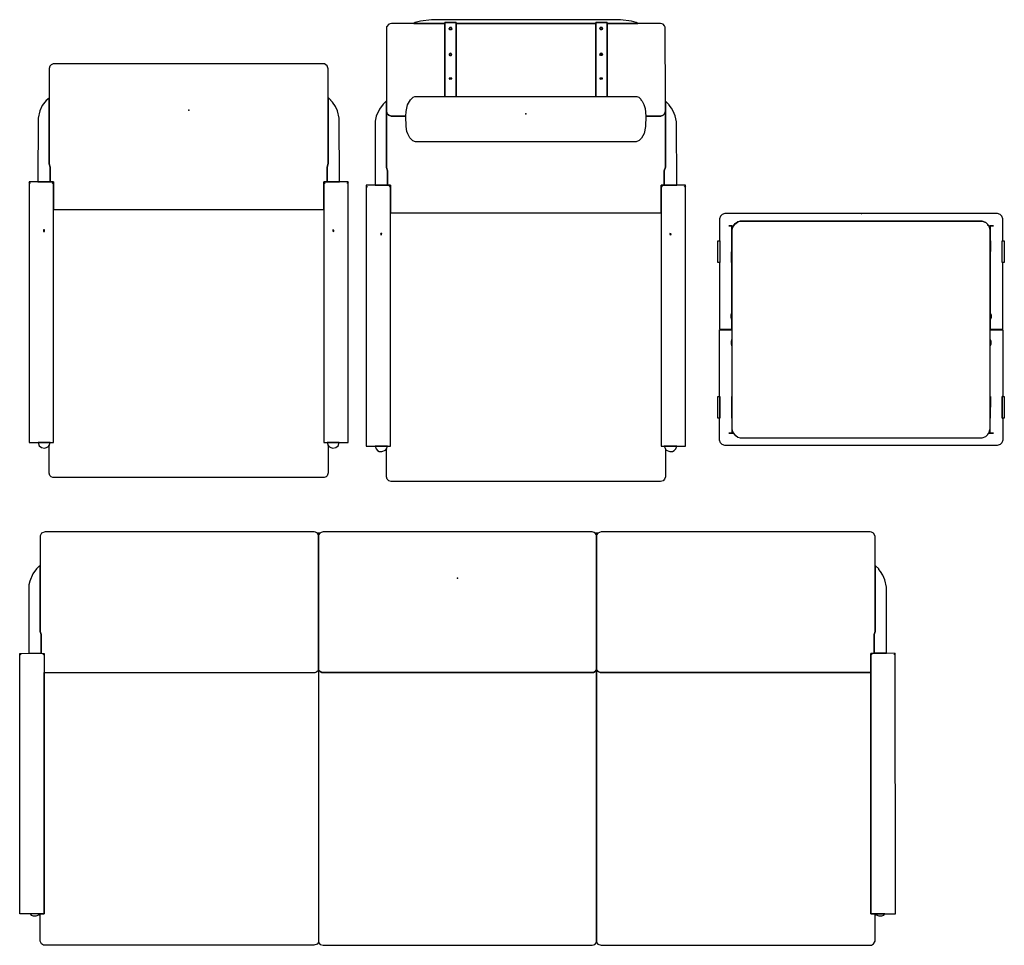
# Model space of a CAD drawing. Header units: metres. Extents: x -2.76 to -0.86, y -0.52 to 1.27.
import ezdxf

# ---------------------------------------------------------------- set-up
doc = ezdxf.new("R2010")
doc.units = ezdxf.units.M
doc.header["$MEASUREMENT"] = 0
for name, color, linetype in [('72_EB3_INSERT', 7, 'Continuous'), ('72_EB3_K00_D2_ANY', 7, 'Continuous'), ('72_EB3_K00_D2_FANG', 1, 'Continuous')]:
    doc.layers.add(name, color=color, linetype=linetype)

# ---------------------------------------------------------------- blocks, each defined once
blk = doc.blocks.new('72_EB3_K00_D2_FANG')
at = {"layer": '72_EB3_K00_D2_FANG'}
blk.add_point((0, 0), dxfattribs=at)
blk = doc.blocks.new('72_EB3_K00_D2_MOSER_1435')
at = {"layer": '72_EB3_K00_D2_ANY'}
for points in [[(-0.2698, 0.3341, 0), (-0.2698, 0.2065, 0), (-0.2677, 0.2004, 0), (-0.2677, 0.1723, 0), (-0.2616, 0.1723, 0), (-0.2616, 0.1187, 0), (0.2616, 0.1187, 0), (0.2616, 0.1723, 0), (0.2677, 0.1723, 0), (0.2677, 0.2004, 0), (0.2698, 0.2075, 0), (0.2698, 0.3902, 0), (0.2677, 0.3964, 0), (0.2626, 0.3999, 0), (-0.2621, 0.3999, 0), (-0.2657, 0.3984, 0), (-0.2682, 0.3959, 0), (-0.2698, 0.3913, 0)], [(-0.2917, 0.1723, 0), (-0.2677, 0.1723, 0), (-0.2677, 0.2004, 0), (-0.2698, 0.2065, 0), (-0.2698, 0.3341, 0), (-0.2754, 0.3295, 0), (-0.2831, 0.3193, 0), (-0.2876, 0.3096, 0), (-0.2912, 0.2953, 0)], [(0.2698, 0.3341, 0), (0.2698, 0.2075, 0), (0.2677, 0.2004, 0), (0.2677, 0.1723, 0), (0.2917, 0.1723, 0), (0.2912, 0.2948, 0), (0.2876, 0.3091, 0), (0.2836, 0.3178, 0), (0.2779, 0.3259, 0), (0.2749, 0.329, 0), (0.2749, 0.33, 0), (0.2713, 0.3336, 0)], [(-0.2631, -0.3315, 0), (-0.2631, -0.3321, 0), (-0.2616, -0.3321, 0), (-0.2616, 0.1713, 0), (-0.2637, 0.1687, 0), (-0.2616, 0.1713, 0), (-0.2616, 0.1723, 0), (-0.3086, 0.1723, 0), (-0.3086, 0.1713, 0), (-0.3065, 0.1687, 0), (-0.3086, 0.1713, 0), (-0.3086, -0.3321, 0), (-0.307, -0.3321, 0), (-0.3065, -0.3315, 0), (-0.307, -0.3321, 0), (-0.2631, -0.3321, 0)], [(0.3065, -0.3315, 0), (0.307, -0.3321, 0), (0.3086, -0.3321, 0), (0.3086, 0.1713, 0), (0.3065, 0.1687, 0), (0.3086, 0.1713, 0), (0.3086, 0.1723, 0), (0.2616, 0.1723, 0), (0.2616, 0.1713, 0), (0.2637, 0.1687, 0), (0.2616, 0.1713, 0), (0.2616, -0.3321, 0), (0.2631, -0.3321, 0), (0.2631, -0.3315, 0), (0.2631, -0.3321, 0), (0.307, -0.3321, 0)], [(0.2616, 0.1187, 0), (0.2616, -0.3321, 0), (0.2677, -0.3321, 0), (0.2698, -0.3377, 0), (0.2698, -0.3908, 0), (0.2677, -0.3964, 0), (0.2657, -0.3984, 0), (0.2621, -0.3999, 0), (-0.2626, -0.3999, 0), (-0.2657, -0.3984, 0), (-0.2682, -0.3959, 0), (-0.2698, -0.3913, 0), (-0.2698, -0.3377, 0), (-0.2677, -0.3321, 0), (-0.2616, -0.3321, 0), (-0.2616, 0.1187, 0)], [(-0.2805, 0.0789, 0), (-0.281, 0.0784, 0), (-0.2805, 0.0763, 0), (-0.279, 0.0763, 0), (-0.2785, 0.0789, 0)], [(0.2785, 0.0789, 0), (0.2785, 0.0768, 0), (0.2805, 0.0763, 0), (0.281, 0.0784, 0)], [(-0.2912, -0.3321, 0), (-0.2892, -0.3382, 0), (-0.2846, -0.3418, 0), (-0.279, -0.3428, 0), (-0.2749, -0.3418, 0), (-0.2713, -0.3397, 0), (-0.2698, -0.3377, 0), (-0.2677, -0.3321, 0)], [(-0.2713, -0.3397, 0), (-0.2698, -0.3397, 0), (-0.2698, -0.3377, 0)], [(0.2677, -0.3321, 0), (0.2698, -0.3377, 0), (0.2713, -0.3397, 0), (0.2749, -0.3418, 0), (0.279, -0.3428, 0), (0.2846, -0.3418, 0), (0.2892, -0.3382, 0), (0.2912, -0.3321, 0)], [(0.2698, -0.3377, 0), (0.2698, -0.3397, 0), (0.2713, -0.3397, 0)]]:
    blk.add_polyline3d(points, close=True, dxfattribs=at)
blk = doc.blocks.new('72eb3_k002AEBC115A4806440B919177C66EF58B6F')
for name, p in [('72_EB3_K00_D2_MOSER_1435', (0, -0.3107)), ('72_EB3_K00_D2_FANG', (0, 0))]:
    blk.add_blockref(name, p)
blk = doc.blocks.new('XCAD032161CC429B3642295A2FE11E76E4EA37')
at = {"color": 7}
blk.add_blockref('72eb3_k002AEBC115A4806440B919177C66EF58B6F', (0, 0), dxfattribs=at)
blk = doc.blocks.new('72_EB3_K00_D2_MOSER_1437')
at = {"layer": '72_EB3_K00_D2_ANY'}
for points in [[(-0.2698, 0.2882, 0), (-0.2698, 0.2688, 0), (-0.2682, 0.2647, 0), (-0.2652, 0.2616, 0), (-0.2606, 0.2601, 0), (-0.232, 0.2601, 0), (-0.2315, 0.2688, 0), (-0.2289, 0.282, 0), (-0.2233, 0.2917, 0), (-0.2177, 0.2963, 0), (-0.2146, 0.2979, 0), (-0.157, 0.2979, 0), (-0.157, 0.4393, 0), (-0.2601, 0.4393, 0), (-0.2652, 0.4377, 0), (-0.2693, 0.4326, 0)], [(-0.2167, 0.4393, 0), (-0.157, 0.4393, 0), (-0.157, 0.4413, 0), (-0.135, 0.4413, 0), (-0.135, 0.4393, 0), (0.135, 0.4393, 0), (0.135, 0.4413, 0), (0.157, 0.4413, 0), (0.157, 0.4393, 0), (0.2167, 0.4393, 0), (0.2131, 0.4413, 0), (0.2044, 0.4438, 0), (0.183, 0.4464, 0), (-0.1825, 0.4464, 0), (-0.2039, 0.4438, 0), (-0.2141, 0.4408, 0)], [(-0.157, 0.4393, 0), (-0.157, 0.2979, 0), (-0.135, 0.2979, 0), (-0.135, 0.4413, 0), (-0.157, 0.4413, 0)], [(-0.135, 0.4393, 0), (-0.135, 0.2979, 0), (0.135, 0.2979, 0), (0.135, 0.4393, 0)], [(0.135, 0.4393, 0), (0.135, 0.2979, 0), (0.157, 0.2979, 0), (0.157, 0.4413, 0), (0.135, 0.4413, 0)], [(0.157, 0.4393, 0), (0.157, 0.2979, 0), (0.2146, 0.2979, 0), (0.2182, 0.2963, 0), (0.2223, 0.2927, 0), (0.2223, 0.2917, 0), (0.2249, 0.2892, 0), (0.2284, 0.2825, 0), (0.2305, 0.2744, 0), (0.232, 0.2601, 0), (0.2611, 0.2601, 0), (0.2652, 0.2616, 0), (0.2682, 0.2647, 0), (0.2698, 0.2693, 0), (0.2698, 0.2882, 0), (0.2693, 0.4321, 0), (0.2682, 0.4347, 0), (0.2652, 0.4377, 0), (0.2606, 0.4393, 0)], [(-0.1483, 0.4296, 0), (-0.1468, 0.4306, 0), (-0.1442, 0.4306, 0), (-0.1432, 0.429, 0), (-0.1437, 0.4311, 0), (-0.1447, 0.4316, 0), (-0.1473, 0.4316, 0)], [(-0.1432, 0.429, 0), (-0.1447, 0.427, 0), (-0.1468, 0.427, 0), (-0.1483, 0.428, 0), (-0.1483, 0.4296, 0), (-0.1468, 0.4306, 0), (-0.1442, 0.4306, 0)], [(0.1432, 0.4296, 0), (0.1447, 0.4306, 0), (0.1473, 0.4306, 0), (0.1483, 0.4296, 0), (0.1478, 0.4311, 0), (0.1452, 0.4316, 0), (0.1437, 0.4311, 0)], [(0.1483, 0.4296, 0), (0.1478, 0.4275, 0), (0.1462, 0.427, 0), (0.1447, 0.427, 0), (0.1432, 0.4285, 0), (0.1432, 0.4296, 0), (0.1447, 0.4306, 0), (0.1473, 0.4306, 0)], [(-0.1483, 0.3795, 0), (-0.1468, 0.3805, 0), (-0.1437, 0.38, 0), (-0.1442, 0.3811, 0), (-0.1457, 0.3816, 0), (-0.1473, 0.3811, 0)], [(0.1432, 0.379, 0), (0.1437, 0.38, 0), (0.1452, 0.3805, 0), (0.1468, 0.3805, 0), (0.1483, 0.379, 0), (0.1473, 0.3811, 0), (0.1457, 0.3816, 0), (0.1432, 0.38, 0)], [(-0.1483, 0.3795, 0), (-0.1483, 0.378, 0), (-0.1473, 0.377, 0), (-0.1442, 0.377, 0), (-0.1432, 0.379, 0), (-0.1437, 0.3795, 0), (-0.1437, 0.38, 0), (-0.1468, 0.3805, 0)], [(0.1483, 0.379, 0), (0.1473, 0.377, 0), (0.1442, 0.377, 0), (0.1432, 0.379, 0), (0.1437, 0.38, 0), (0.1452, 0.3805, 0), (0.1468, 0.3805, 0)], [(-0.1473, 0.3336, 0), (-0.1483, 0.3331, 0), (-0.1483, 0.3321, 0), (-0.1468, 0.3315, 0), (-0.1432, 0.3321, 0), (-0.1432, 0.3331, 0)], [(0.1442, 0.3336, 0), (0.1432, 0.3331, 0), (0.1432, 0.3321, 0), (0.1447, 0.3315, 0), (0.1483, 0.3321, 0), (0.1483, 0.3331, 0)], [(-0.2917, 0.1263, 0), (-0.2677, 0.1263, 0), (-0.2677, 0.1539, 0), (-0.2698, 0.1605, 0), (-0.2698, 0.2882, 0), (-0.2708, 0.2882, 0), (-0.2759, 0.2831, 0), (-0.2831, 0.2734, 0), (-0.2892, 0.2596, 0), (-0.2912, 0.2499, 0)], [(-0.157, 0.2979, 0), (0.2146, 0.2979, 0), (0.2182, 0.2963, 0), (0.2223, 0.2927, 0), (0.2223, 0.2917, 0), (0.2249, 0.2892, 0), (0.2284, 0.2825, 0), (0.2305, 0.2744, 0), (0.232, 0.2601, 0), (0.2315, 0.2402, 0), (0.2289, 0.2264, 0), (0.2238, 0.2172, 0), (0.2192, 0.2126, 0), (0.2131, 0.2101, 0), (-0.2136, 0.2101, 0), (-0.2187, 0.2121, 0), (-0.2243, 0.2177, 0), (-0.2284, 0.2254, 0), (-0.23, 0.23, 0), (-0.2315, 0.2402, 0), (-0.232, 0.2601, 0), (-0.2315, 0.2688, 0), (-0.2289, 0.282, 0), (-0.2233, 0.2917, 0), (-0.2177, 0.2963, 0), (-0.2146, 0.2979, 0)], [(0.2698, 0.2882, 0), (0.2698, 0.1611, 0), (0.2677, 0.1544, 0), (0.2677, 0.1263, 0), (0.2917, 0.1263, 0), (0.2912, 0.2488, 0), (0.2887, 0.2606, 0), (0.2851, 0.2693, 0), (0.2815, 0.2754, 0), (0.2769, 0.281, 0), (0.2769, 0.282, 0), (0.2708, 0.2882, 0)], [(0.232, 0.2601, 0), (0.2315, 0.2402, 0), (0.2289, 0.2264, 0), (0.2238, 0.2172, 0), (0.2192, 0.2126, 0), (0.2131, 0.2101, 0), (-0.2136, 0.2101, 0), (-0.2187, 0.2121, 0), (-0.2243, 0.2177, 0), (-0.2284, 0.2254, 0), (-0.23, 0.23, 0), (-0.2315, 0.2402, 0), (-0.232, 0.2601, 0), (-0.2606, 0.2601, 0), (-0.2652, 0.2616, 0), (-0.2682, 0.2647, 0), (-0.2698, 0.2688, 0), (-0.2698, 0.1605, 0), (-0.2677, 0.1539, 0), (-0.2677, 0.1263, 0), (-0.2616, 0.1263, 0), (-0.2616, 0.0727, 0), (0.2616, 0.0727, 0), (0.2616, 0.1263, 0), (0.2677, 0.1263, 0), (0.2677, 0.1544, 0), (0.2698, 0.1611, 0), (0.2698, 0.2693, 0), (0.2682, 0.2647, 0), (0.2652, 0.2616, 0), (0.2611, 0.2601, 0)], [(-0.2631, -0.3775, 0), (-0.2631, -0.378, 0), (-0.2616, -0.378, 0), (-0.2616, 0.1253, 0), (-0.2637, 0.1228, 0), (-0.2616, 0.1253, 0), (-0.2616, 0.1263, 0), (-0.3086, 0.1263, 0), (-0.3086, 0.1253, 0), (-0.3065, 0.1228, 0), (-0.3086, 0.1253, 0), (-0.3086, -0.378, 0), (-0.307, -0.378, 0), (-0.307, -0.3775, 0), (-0.307, -0.378, 0), (-0.2631, -0.378, 0)], [(0.307, -0.3775, 0), (0.307, -0.378, 0), (0.3086, -0.378, 0), (0.3086, 0.1253, 0), (0.3065, 0.1228, 0), (0.3086, 0.1253, 0), (0.3086, 0.1263, 0), (0.2616, 0.1263, 0), (0.2616, 0.1253, 0), (0.2637, 0.1228, 0), (0.2616, 0.1253, 0), (0.2616, -0.378, 0), (0.2631, -0.378, 0), (0.2631, -0.3775, 0), (0.2631, -0.378, 0), (0.307, -0.378, 0)], [(0.2616, 0.0727, 0), (0.2616, -0.378, 0), (0.2677, -0.378, 0), (0.2698, -0.3836, 0), (0.2698, -0.4372, 0), (0.2682, -0.4418, 0), (0.2652, -0.4449, 0), (0.2601, -0.4464, 0), (-0.2606, -0.4464, 0), (-0.2652, -0.4449, 0), (-0.2682, -0.4418, 0), (-0.2698, -0.4372, 0), (-0.2698, -0.3836, 0), (-0.2677, -0.378, 0), (-0.2616, -0.378, 0), (-0.2616, 0.0727, 0)], [(-0.2805, 0.0329, 0), (-0.281, 0.0309, 0), (-0.279, 0.0304, 0), (-0.2785, 0.0329, 0)], [(0.2785, 0.0329, 0), (0.2785, 0.0309, 0), (0.2805, 0.0304, 0), (0.281, 0.0324, 0)], [(-0.2917, -0.378, 0), (-0.2897, -0.3836, 0), (-0.2866, -0.3867, 0), (-0.2836, -0.3882, 0), (-0.2785, -0.3887, 0), (-0.2713, -0.3857, 0), (-0.2698, -0.3836, 0), (-0.2677, -0.378, 0)], [(0.2677, -0.378, 0), (0.2698, -0.3836, 0), (0.2713, -0.3857, 0), (0.2785, -0.3887, 0), (0.2836, -0.3882, 0), (0.2866, -0.3867, 0), (0.2897, -0.3836, 0), (0.2917, -0.378, 0)], [(-0.2713, -0.3857, 0), (-0.2698, -0.3857, 0), (-0.2698, -0.3836, 0)], [(0.2698, -0.3836, 0), (0.2698, -0.3857, 0), (0.2713, -0.3857, 0)]]:
    blk.add_polyline3d(points, close=True, dxfattribs=at)
blk = doc.blocks.new('72eb3_k0020FCDC49C6D9B480CA8A1703BBBE4A491')
for name, p in [('72_EB3_K00_D2_MOSER_1437', (0, -0.2647)), ('72_EB3_K00_D2_FANG', (0, 0))]:
    blk.add_blockref(name, p)
blk = doc.blocks.new('XCAD03F288378DADB0687C92991B698C182448')
at = {"color": 7}
blk.add_blockref('72eb3_k0020FCDC49C6D9B480CA8A1703BBBE4A491', (0, 0), dxfattribs=at)
blk = doc.blocks.new('72_EB3_K00_D2_MOSER_1552')
at = {"layer": '72_EB3_K00_D2_ANY'}
for points in [[(-0.256, 0.2004, 0), (-0.2469, 0.2004, 0), (-0.2433, 0.205, 0), (-0.2423, 0.205, 0), (-0.2382, 0.2081, 0), (-0.2336, 0.2096, 0), (0.2341, 0.2096, 0), (0.2413, 0.2066, 0), (0.2453, 0.203, 0), (0.2453, 0.202, 0), (0.2469, 0.2004, 0), (0.256, 0.2004, 0), (0.2499, 0.2004, 0), (0.2499, 0.1714, 0), (0.2504, 0.1714, 0), (0.2499, 0.1296, 0), (0.2499, 0.0321, 0), (0.2515, 0.0275, 0), (0.2515, 0.023, 0), (0.2499, 0.0189, 0), (0.2499, 0.0005, 0), (0.2739, 0.0005, 0), (0.2739, 0.1296, 0), (0.2729, 0.1296, 0), (0.2729, 0.1714, 0), (0.2739, 0.1714, 0), (0.2739, 0.2137, 0), (0.2719, 0.2193, 0), (0.2688, 0.2224, 0), (0.2637, 0.2244, 0), (-0.2632, 0.2244, 0), (-0.2688, 0.2224, 0), (-0.2719, 0.2193, 0), (-0.2739, 0.2142, 0), (-0.2739, 0.1714, 0), (-0.2729, 0.1714, 0), (-0.2729, 0.1296, 0), (-0.2739, 0.1296, 0), (-0.2739, 0.0005, 0), (-0.2499, 0.0005, 0), (-0.2499, 0.0189, 0), (-0.2515, 0.0235, 0), (-0.2515, 0.0281, 0), (-0.2499, 0.0321, 0), (-0.2499, 0.1296, 0), (-0.2504, 0.1296, 0), (-0.2499, 0.1714, 0), (-0.2499, 0.2004, 0)], [(-0.2469, 0.2004, 0), (-0.2484, 0.1979, 0), (-0.2499, 0.1923, 0), (-0.2499, -0.1923, 0), (-0.2484, -0.1979, 0), (-0.2469, -0.2004, 0), (-0.2433, -0.205, 0), (-0.2423, -0.205, 0), (-0.2382, -0.2081, 0), (-0.2336, -0.2096, 0), (0.2341, -0.2096, 0), (0.2413, -0.2066, 0), (0.2453, -0.203, 0), (0.2453, -0.202, 0), (0.2469, -0.2004, 0), (0.2499, -0.1923, 0), (0.2499, 0.1923, 0), (0.2484, 0.1979, 0), (0.2469, 0.2004, 0), (0.2453, 0.202, 0), (0.2453, 0.203, 0), (0.2413, 0.2066, 0), (0.2341, 0.2096, 0), (-0.2336, 0.2096, 0), (-0.2382, 0.2081, 0), (-0.2423, 0.205, 0), (-0.2433, 0.205, 0)], [(-0.2739, 0.1714, 0), (-0.2729, 0.1714, 0), (-0.2729, 0.1296, 0), (-0.277, 0.1296, 0), (-0.277, 0.1714, 0)], [(-0.2499, 0.1296, 0), (-0.2499, 0.1714, 0), (-0.2504, 0.1296, 0)], [(0.2499, 0.1296, 0), (0.2499, 0.1714, 0), (0.2504, 0.1714, 0)], [(0.2739, 0.1714, 0), (0.277, 0.1714, 0), (0.277, 0.1296, 0), (0.2729, 0.1296, 0), (0.2729, 0.1714, 0)], [(-0.256, -0.2004, 0), (-0.2469, -0.2004, 0), (-0.2433, -0.205, 0), (-0.2423, -0.205, 0), (-0.2382, -0.2081, 0), (-0.2336, -0.2096, 0), (0.2341, -0.2096, 0), (0.2413, -0.2066, 0), (0.2453, -0.203, 0), (0.2453, -0.202, 0), (0.2469, -0.2004, 0), (0.256, -0.2004, 0), (0.2499, -0.2004, 0), (0.2499, -0.1714, 0), (0.2504, -0.1296, 0), (0.2499, -0.1296, 0), (0.2499, -0.0321, 0), (0.2515, -0.0281, 0), (0.2515, -0.0235, 0), (0.2499, -0.0189, 0), (0.2499, -0.0005, 0), (0.2739, -0.0005, 0), (0.2739, -0.1296, 0), (0.2729, -0.1296, 0), (0.2729, -0.1714, 0), (0.2739, -0.1714, 0), (0.2739, -0.2142, 0), (0.2719, -0.2193, 0), (0.2688, -0.2224, 0), (0.2632, -0.2244, 0), (-0.2637, -0.2244, 0), (-0.2688, -0.2224, 0), (-0.2719, -0.2193, 0), (-0.2739, -0.2137, 0), (-0.2739, -0.1714, 0), (-0.2729, -0.1714, 0), (-0.2729, -0.1296, 0), (-0.2739, -0.1296, 0), (-0.2739, -0.0005, 0), (-0.2499, -0.0005, 0), (-0.2499, -0.0189, 0), (-0.2515, -0.023, 0), (-0.2515, -0.0275, 0), (-0.2499, -0.0321, 0), (-0.2499, -0.1296, 0), (-0.2504, -0.1714, 0), (-0.2499, -0.1714, 0), (-0.2499, -0.2004, 0)], [(-0.2739, -0.1296, 0), (-0.2729, -0.1296, 0), (-0.2729, -0.1714, 0), (-0.277, -0.1714, 0), (-0.277, -0.1296, 0)], [(-0.2499, -0.1714, 0), (-0.2499, -0.1296, 0), (-0.2504, -0.1714, 0)], [(0.2499, -0.1714, 0), (0.2499, -0.1296, 0), (0.2504, -0.1296, 0)], [(0.2739, -0.1296, 0), (0.277, -0.1296, 0), (0.277, -0.1714, 0), (0.2729, -0.1714, 0), (0.2729, -0.1296, 0)]]:
    blk.add_polyline3d(points, close=True, dxfattribs=at)
blk = doc.blocks.new('72eb3_k002B10C3FA908424178AA0A9EEE77CA0032')
for name, p in [('72_EB3_K00_D2_FANG', (0, 0)), ('72_EB3_K00_D2_MOSER_1552', (-0.001, -0.2245))]:
    blk.add_blockref(name, p)
blk = doc.blocks.new('XCAD03018F2A9AAD6230DDCA059185D9577FC9')
at = {"color": 7}
blk.add_blockref('72eb3_k002B10C3FA908424178AA0A9EEE77CA0032', (0, 0), dxfattribs=at)
blk = doc.blocks.new('72_EB3_K00_D2_MOSER_1438')
at = {"layer": '72_EB3_K00_D2_ANY'}
for points in [[(-0.8073, 0.3343, 0), (-0.8073, 0.2072, 0), (-0.8053, 0.2011, 0), (-0.8053, 0.1653, 0), (-0.7992, 0.1648, 0), (-0.7992, 0.1281, 0), (-0.2751, 0.1281, 0), (-0.2725, 0.1291, 0), (-0.2689, 0.1327, 0), (-0.2689, 0.394, 0), (-0.271, 0.397, 0), (-0.2746, 0.3991, 0), (-0.2771, 0.3996, 0), (-0.7976, 0.3996, 0), (-0.8043, 0.397, 0), (-0.8073, 0.3919, 0)], [(-0.271, 0.397, 0), (-0.2689, 0.394, 0), (-0.2664, 0.397, 0)], [(-0.2664, 0.397, 0), (-0.2689, 0.394, 0), (-0.2689, 0.1332, 0), (-0.2659, 0.1296, 0), (-0.2623, 0.1281, 0), (0.2628, 0.1281, 0), (0.2659, 0.1296, 0), (0.2689, 0.1332, 0), (0.2689, 0.394, 0), (0.2664, 0.397, 0), (0.2643, 0.3986, 0), (0.2603, 0.3996, 0), (-0.2598, 0.3996, 0), (-0.2638, 0.3986, 0)], [(0.2664, 0.397, 0), (0.2689, 0.394, 0), (0.271, 0.397, 0)], [(0.271, 0.397, 0), (0.2689, 0.394, 0), (0.2689, 0.1327, 0), (0.2705, 0.1317, 0), (0.2705, 0.1306, 0), (0.2756, 0.1281, 0), (0.7992, 0.1281, 0), (0.7992, 0.1648, 0), (0.8053, 0.1653, 0), (0.8053, 0.2011, 0), (0.8073, 0.2072, 0), (0.8073, 0.3914, 0), (0.8043, 0.397, 0), (0.8007, 0.3991, 0), (0.7981, 0.3996, 0), (0.2776, 0.3996, 0)], [(-0.8293, 0.1653, 0), (-0.8053, 0.1653, 0), (-0.8053, 0.2011, 0), (-0.8073, 0.2072, 0), (-0.8073, 0.3343, 0), (-0.8089, 0.3337, 0), (-0.814, 0.3286, 0), (-0.8211, 0.3189, 0), (-0.8272, 0.3047, 0), (-0.8288, 0.2975, 0)], [(0.8073, 0.3343, 0), (0.8073, 0.2072, 0), (0.8053, 0.2011, 0), (0.8053, 0.1653, 0), (0.8293, 0.1653, 0), (0.8293, 0.2929, 0), (0.8262, 0.3072, 0), (0.8221, 0.3164, 0), (0.818, 0.323, 0), (0.8145, 0.3271, 0), (0.8145, 0.3281, 0), (0.8083, 0.3343, 0)], [(-0.8446, -0.3383, 0), (-0.8446, -0.3389, 0), (-0.8466, -0.3389, 0), (-0.8461, 0.1648, 0), (-0.8446, 0.1618, 0), (-0.8461, 0.1648, 0), (-0.8293, 0.1653, 0), (-0.8053, 0.1653, 0), (-0.7992, 0.1648, 0), (-0.8012, 0.1618, 0), (-0.7992, 0.1648, 0), (-0.7992, -0.3389, 0), (-0.8012, -0.3389, 0), (-0.8012, -0.3383, 0), (-0.8012, -0.3389, 0), (-0.8446, -0.3389, 0)], [(0.8446, -0.3383, 0), (0.8446, -0.3389, 0), (0.8466, -0.3389, 0), (0.8461, 0.1648, 0), (0.8446, 0.1618, 0), (0.8461, 0.1648, 0), (0.8293, 0.1653, 0), (0.8053, 0.1653, 0), (0.7992, 0.1648, 0), (0.8012, 0.1618, 0), (0.7992, 0.1648, 0), (0.7992, -0.3389, 0), (0.8012, -0.3389, 0), (0.8012, -0.3383, 0), (0.8012, -0.3389, 0), (0.8446, -0.3389, 0)], [(-0.2689, 0.1327, 0), (-0.2689, -0.394, 0), (-0.2715, -0.3975, 0), (-0.2776, -0.3996, 0), (-0.7981, -0.3996, 0), (-0.8007, -0.3991, 0), (-0.8043, -0.397, 0), (-0.8073, -0.3914, 0), (-0.8073, -0.3389, 0), (-0.7992, -0.3389, 0), (-0.7992, 0.1281, 0), (-0.2751, 0.1281, 0), (-0.2725, 0.1291, 0)], [(-0.2689, 0.1332, 0), (-0.2689, -0.394, 0), (-0.2654, -0.398, 0), (-0.2598, -0.3996, 0), (0.2603, -0.3996, 0), (0.2654, -0.398, 0), (0.2689, -0.394, 0), (0.2689, 0.1332, 0), (0.2659, 0.1296, 0), (0.2628, 0.1281, 0), (-0.2623, 0.1281, 0), (-0.2659, 0.1296, 0)], [(0.2689, 0.1327, 0), (0.2689, -0.394, 0), (0.2715, -0.3975, 0), (0.2776, -0.3996, 0), (0.7981, -0.3996, 0), (0.8007, -0.3991, 0), (0.8043, -0.397, 0), (0.8073, -0.3914, 0), (0.8073, -0.3389, 0), (0.7992, -0.3389, 0), (0.7992, 0.1281, 0), (0.2756, 0.1281, 0), (0.2705, 0.1306, 0), (0.2705, 0.1317, 0)], [(-0.8262, -0.3389, 0), (-0.8242, -0.3414, 0), (-0.8206, -0.3429, 0), (-0.8145, -0.3429, 0), (-0.8094, -0.3404, 0), (-0.8083, -0.3389, 0)], [(-0.8083, -0.3389, 0), (-0.8094, -0.3404, 0), (-0.8073, -0.3404, 0), (-0.8073, -0.3389, 0)], [(0.8073, -0.3389, 0), (0.8073, -0.3404, 0), (0.8094, -0.3404, 0), (0.8083, -0.3389, 0)], [(0.8083, -0.3389, 0), (0.8094, -0.3404, 0), (0.8145, -0.3429, 0), (0.8206, -0.3429, 0), (0.8242, -0.3414, 0), (0.8262, -0.3389, 0)]]:
    blk.add_polyline3d(points, close=True, dxfattribs=at)
blk = doc.blocks.new('72eb3_k002A938701D7B6541A9A495161AADA11F00')
for name, p in [('72_EB3_K00_D2_MOSER_1438', (0, -0.3104)), ('72_EB3_K00_D2_FANG', (0, 0))]:
    blk.add_blockref(name, p)
blk = doc.blocks.new('XCAD0382DF72AE38969599D07A913A4E51BD93')
at = {"color": 7}
blk.add_blockref('72eb3_k002A938701D7B6541A9A495161AADA11F00', (0, 0), dxfattribs=at)

msp = doc.modelspace()

# ---------------------------------------------------------------- block references
at = {"layer": '72_EB3_INSERT'}
for name, p in [('XCAD03F288378DADB0687C92991B698C182448', (-1.7822, 1.0859)), ('XCAD032161CC429B3642295A2FE11E76E4EA37', (-2.4342, 1.0928)), ('XCAD03018F2A9AAD6230DDCA059185D9577FC9', (-1.133, 0.8931)), ('XCAD0382DF72AE38969599D07A913A4E51BD93', (-1.9143, 0.1879))]:
    msp.add_blockref(name, p, dxfattribs=at)

doc.saveas('drawing.dxf')
